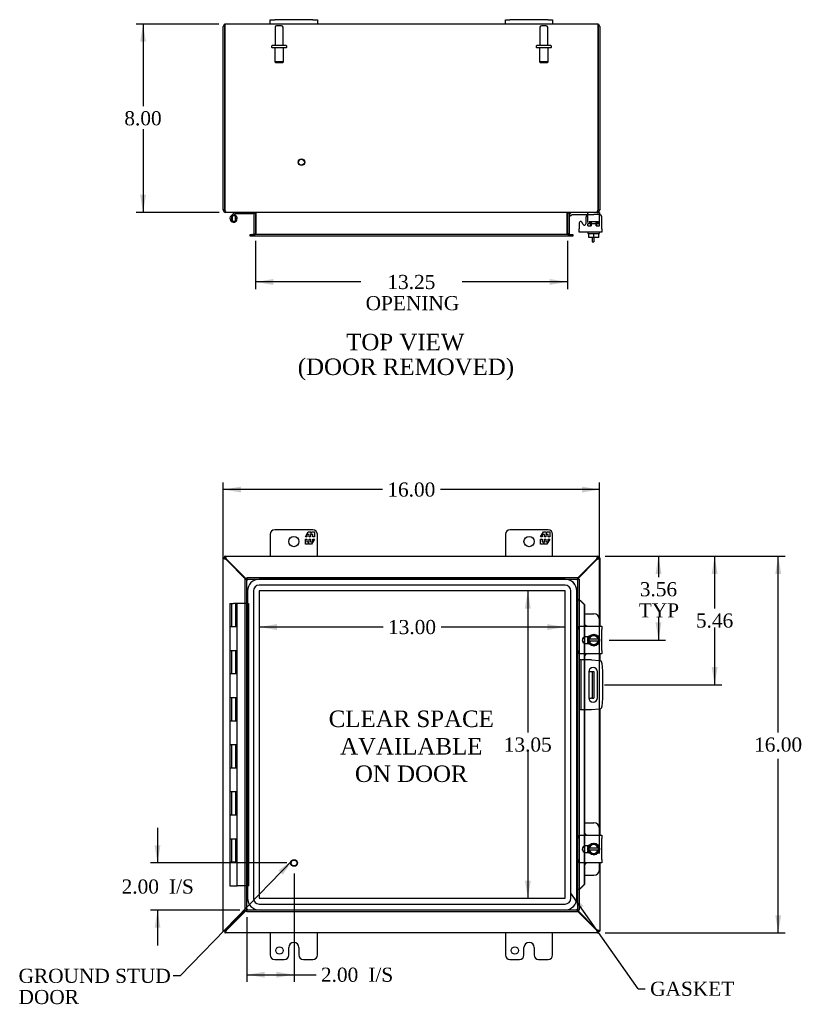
# Model space of a CAD drawing. Header units: inches. Extents: x 2 to 118, y 3 to 79.
# Tile 3 of 6: x 22 to 55, y 27 to 69. Entities that reach past the tile are written whole.
import ezdxf
from ezdxf.enums import TextEntityAlignment as Align

# ---------------------------------------------------------------- set-up
doc = ezdxf.new("R2010")
doc.units = ezdxf.units.IN
doc.header["$MEASUREMENT"] = 0
for name, color, linetype in [('COM40153-1', 7, 'CONTINUOUS'), ('COM40153-2', 7, 'CONTINUOUS'), ('COM42667', 7, 'CONTINUOUS'), ('COM42780', 7, 'CONTINUOUS'), ('COM48443', 7, 'CONTINUOUS'), ('COM70219', 7, 'CONTINUOUS'), ('COM71780-3', 7, 'CONTINUOUS'), ('DEFAULT', 7, 'CONTINUOUS'), ('FET07710', 7, 'CONTINUOUS'), ('HNG10620-12B', 7, 'CONTINUOUS'), ('HNG10620-12C', 7, 'CONTINUOUS'), ('HNG10620-12P', 7, 'CONTINUOUS'), ('SCC19011', 7, 'CONTINUOUS'), ('SPR20265', 7, 'CONTINUOUS'), ('STD21878', 7, 'CONTINUOUS'), ('STD26094', 7, 'CONTINUOUS'), ('WAF25035', 7, 'CONTINUOUS')]:
    doc.layers.add(name, color=color, linetype=linetype)
doc.styles.add('SEACAD_TIMES_NEW_ROMAN', font='times.ttf')

# ---------------------------------------------------------------- blocks, each defined once
blk = doc.blocks.new('SEANNOT_GROUP2')
at = {"layer": 'DEFAULT', "linetype": 'Continuous'}
blk.add_hatch(color=136, dxfattribs=at).paths.add_polyline_path([(32.966, 32.77), (33.399, 33.395), (32.787, 32.945)])
at = {"layer": 'DEFAULT', "color": 136, "linetype": 'Continuous'}
blk.add_line((28.603, 28.469), (28.303, 28.469), dxfattribs=at)
blk.add_lwpolyline([(28.603, 28.469), (33.399, 33.395)], dxfattribs=at)
at = {"layer": 'DEFAULT', "color": 136, "linetype": 'Continuous', "style": 'SEACAD_TIMES_NEW_ROMAN'}
for s, p in [('GROUND STUD', (21.737, 28.769)), ('DOOR', (21.737, 27.869))]:
    blk.add_text(s, height=0.6, dxfattribs=at).set_placement(p, align=Align.TOP_LEFT)
blk = doc.blocks.new('SEANNOT_GROUP3')
at = {"layer": 'DEFAULT', "linetype": 'Continuous'}
blk.add_hatch(color=136, dxfattribs=at).paths.add_polyline_path([(45.747, 31.434), (45.213, 31.974), (45.543, 31.289)])
at = {"layer": 'DEFAULT', "color": 136, "linetype": 'Continuous'}
blk.add_line((48.072, 27.919), (48.372, 27.919), dxfattribs=at)
blk.add_lwpolyline([(48.072, 27.919), (45.213, 31.974)], dxfattribs=at)
at = {"layer": 'DEFAULT', "color": 136, "linetype": 'Continuous', "style": 'SEACAD_TIMES_NEW_ROMAN'}
blk.add_text('GASKET', height=0.6, dxfattribs=at).set_placement((48.582, 28.219), align=Align.TOP_LEFT)
blk = doc.blocks.new('GDIMGGROUP')
at = {"layer": 'DEFAULT', "linetype": 'Continuous'}
for points in [[(31.187, 49.252), (30.437, 49.127), (31.187, 49.002)], [(45.683, 49.252), (45.683, 49.002), (46.433, 49.127)]]:
    blk.add_hatch(color=136, dxfattribs=at).paths.add_polyline_path(points)
at = {"layer": 'DEFAULT', "color": 136, "linetype": 'Continuous'}
for p, q in [((30.437, 30.665), (30.437, 49.427)), ((46.433, 33.662), (46.433, 49.427)), ((37.201, 49.127), (30.437, 49.127)), ((46.433, 49.127), (39.669, 49.127))]:
    blk.add_line(p, q, dxfattribs=at)
at = {"layer": 'DEFAULT', "color": 136, "linetype": 'Continuous', "style": 'SEACAD_TIMES_NEW_ROMAN'}
blk.add_text('16.00', height=0.6, dxfattribs=at).set_placement((37.411, 49.427), align=Align.TOP_LEFT)
blk = doc.blocks.new('GDIMGGROUP1')
at = {"layer": 'DEFAULT', "linetype": 'Continuous'}
for points in [[(54.15, 45.543), (54.025, 46.293), (53.9, 45.543)], [(54.15, 31.043), (53.9, 31.043), (54.025, 30.293)]]:
    blk.add_hatch(color=136, dxfattribs=at).paths.add_polyline_path(points)
at = {"layer": 'DEFAULT', "color": 136, "linetype": 'Continuous'}
for p, q in [((46.665, 46.293), (54.325, 46.293)), ((54.025, 38.803), (54.025, 46.293)), ((54.025, 30.293), (54.025, 37.686)), ((46.665, 30.293), (54.325, 30.293))]:
    blk.add_line(p, q, dxfattribs=at)
at = {"layer": 'DEFAULT', "color": 136, "linetype": 'Continuous', "style": 'SEACAD_TIMES_NEW_ROMAN'}
blk.add_text('16.00', height=0.6, dxfattribs=at).set_placement((53.001, 38.593), align=Align.TOP_LEFT)
blk = doc.blocks.new('GDIMGGROUP2')
at = {"layer": 'DEFAULT', "linetype": 'Continuous'}
for points in [[(27.518, 34.012), (27.643, 33.262), (27.768, 34.012)], [(27.518, 30.512), (27.768, 30.512), (27.643, 31.262)]]:
    blk.add_hatch(color=136, dxfattribs=at).paths.add_polyline_path(points)
at = {"layer": 'DEFAULT', "color": 136, "linetype": 'Continuous'}
for p, q in [((27.643, 34.762), (27.643, 33.262)), ((33.146, 33.262), (27.343, 33.262)), ((31.146, 31.262), (27.343, 31.262)), ((27.643, 31.262), (27.643, 29.762))]:
    blk.add_line(p, q, dxfattribs=at)
at = {"layer": 'DEFAULT', "color": 136, "linetype": 'Continuous', "style": 'SEACAD_TIMES_NEW_ROMAN'}
for s, p in [('2.00', (26.118, 32.562)), ('I/S', (28.13, 32.562))]:
    blk.add_text(s, height=0.6, dxfattribs=at).set_placement(p, align=Align.TOP_LEFT)
blk = doc.blocks.new('GDIMGGROUP3')
at = {"layer": 'DEFAULT', "linetype": 'Continuous'}
for points in [[(32.196, 28.391), (32.196, 28.641), (31.446, 28.516)], [(32.696, 28.391), (33.446, 28.516), (32.696, 28.641)]]:
    blk.add_hatch(color=136, dxfattribs=at).paths.add_polyline_path(points)
at = {"layer": 'DEFAULT', "color": 136, "linetype": 'Continuous'}
for p, q in [((33.446, 32.822), (33.446, 28.216)), ((31.446, 30.962), (31.446, 28.216)), ((31.446, 28.516), (34.08, 28.516)), ((34.08, 28.516), (34.38, 28.516))]:
    blk.add_line(p, q, dxfattribs=at)
at = {"layer": 'DEFAULT', "color": 136, "linetype": 'Continuous', "style": 'SEACAD_TIMES_NEW_ROMAN'}
for s, p in [('I/S', (36.603, 28.816)), ('2.00', (34.59, 28.816))]:
    blk.add_text(s, height=0.6, dxfattribs=at).set_placement(p, align=Align.TOP_LEFT)
blk = doc.blocks.new('GDIMGGROUP4')
at = {"layer": 'DEFAULT', "linetype": 'Continuous'}
for points in [[(26.905, 68.151), (27.155, 68.151), (27.03, 68.901)], [(26.905, 61.651), (27.03, 60.901), (27.155, 61.651)]]:
    blk.add_hatch(color=136, dxfattribs=at).paths.add_polyline_path(points)
at = {"layer": 'DEFAULT', "color": 136, "linetype": 'Continuous'}
for p, q in [((30.245, 68.901), (26.73, 68.901)), ((27.03, 68.901), (27.03, 65.411)), ((27.03, 64.444), (27.03, 60.901)), ((30.27, 60.901), (26.73, 60.901))]:
    blk.add_line(p, q, dxfattribs=at)
at = {"layer": 'DEFAULT', "color": 136, "linetype": 'Continuous', "style": 'SEACAD_TIMES_NEW_ROMAN'}
blk.add_text('8.00', height=0.6, dxfattribs=at).set_placement((26.233, 65.201), align=Align.TOP_LEFT)
blk = doc.blocks.new('GDIMGGROUP16')
at = {"layer": 'DEFAULT', "linetype": 'Continuous'}
for points in [[(49.062, 45.543), (48.937, 46.293), (48.812, 45.543)], [(49.062, 43.481), (48.812, 43.481), (48.937, 42.731)]]:
    blk.add_hatch(color=136, dxfattribs=at).paths.add_polyline_path(points)
at = {"layer": 'DEFAULT', "color": 136, "linetype": 'Continuous'}
for p, q in [((46.665, 46.293), (49.237, 46.293)), ((48.937, 46.293), (48.937, 45.404)), ((48.937, 43.694), (48.937, 42.731)), ((46.832, 42.731), (49.237, 42.731))]:
    blk.add_line(p, q, dxfattribs=at)
at = {"layer": 'DEFAULT', "color": 136, "linetype": 'Continuous', "style": 'SEACAD_TIMES_NEW_ROMAN'}
for s, p in [('3.56', (48.141, 45.194)), ('TYP', (48.098, 44.294))]:
    blk.add_text(s, height=0.6, dxfattribs=at).set_placement(p, align=Align.TOP_LEFT)
blk = doc.blocks.new('GDIMGGROUP17')
at = {"layer": 'DEFAULT', "linetype": 'Continuous'}
for points in [[(51.447, 45.543), (51.322, 46.293), (51.197, 45.543)], [(51.447, 41.583), (51.197, 41.583), (51.322, 40.833)]]:
    blk.add_hatch(color=136, dxfattribs=at).paths.add_polyline_path(points)
at = {"layer": 'DEFAULT', "color": 136, "linetype": 'Continuous'}
for p, q in [((46.665, 46.293), (51.622, 46.293)), ((51.322, 46.293), (51.322, 44.073)), ((51.322, 43.263), (51.322, 40.833)), ((46.643, 40.833), (51.622, 40.833))]:
    blk.add_line(p, q, dxfattribs=at)
at = {"layer": 'DEFAULT', "color": 136, "linetype": 'Continuous', "style": 'SEACAD_TIMES_NEW_ROMAN'}
blk.add_text('5.46', height=0.6, dxfattribs=at).set_placement((50.526, 43.863), align=Align.TOP_LEFT)
blk = doc.blocks.new('GDIMGGROUP18')
at = {"layer": 'DEFAULT', "linetype": 'Continuous'}
for points in [[(32.562, 57.821), (32.562, 58.071), (31.812, 57.946)], [(44.312, 57.821), (45.062, 57.946), (44.312, 58.071)]]:
    blk.add_hatch(color=136, dxfattribs=at).paths.add_polyline_path(points)
at = {"layer": 'DEFAULT', "color": 136, "linetype": 'Continuous'}
for p, q in [((31.812, 59.696), (31.812, 57.646)), ((45.062, 59.696), (45.062, 57.646)), ((36.279, 57.946), (31.812, 57.946)), ((45.062, 57.946), (40.595, 57.946))]:
    blk.add_line(p, q, dxfattribs=at)
at = {"layer": 'DEFAULT', "color": 136, "linetype": 'Continuous', "style": 'SEACAD_TIMES_NEW_ROMAN'}
for s, p in [('13.25', (37.413, 58.246)), ('OPENING', (36.489, 57.346))]:
    blk.add_text(s, height=0.6, dxfattribs=at).set_placement(p, align=Align.TOP_LEFT)
blk = doc.blocks.new('GDIMGGROUP24')
at = {"layer": 'DEFAULT', "linetype": 'Continuous'}
for points in [[(43.258, 44.07), (43.508, 44.07), (43.383, 44.82)], [(43.258, 32.516), (43.383, 31.766), (43.508, 32.516)]]:
    blk.add_hatch(color=136, dxfattribs=at).paths.add_polyline_path(points)
at = {"layer": 'DEFAULT', "color": 136, "linetype": 'Continuous'}
for p, q in [((43.383, 44.82), (43.383, 38.803)), ((43.383, 37.993), (43.383, 31.766))]:
    blk.add_line(p, q, dxfattribs=at)
at = {"layer": 'DEFAULT', "color": 136, "linetype": 'Continuous', "style": 'SEACAD_TIMES_NEW_ROMAN'}
blk.add_text('13.05', height=0.6, dxfattribs=at).set_placement((42.359, 38.593), align=Align.TOP_LEFT)
blk = doc.blocks.new('GDIMGGROUP25')
at = {"layer": 'DEFAULT', "linetype": 'Continuous'}
for points in [[(32.716, 43.161), (32.716, 43.411), (31.966, 43.286)], [(44.214, 43.161), (44.964, 43.286), (44.214, 43.411)]]:
    blk.add_hatch(color=136, dxfattribs=at).paths.add_polyline_path(points)
at = {"layer": 'DEFAULT', "color": 136, "linetype": 'Continuous'}
for p, q in [((37.231, 43.286), (31.966, 43.286)), ((44.964, 43.286), (39.698, 43.286))]:
    blk.add_line(p, q, dxfattribs=at)
at = {"layer": 'DEFAULT', "color": 136, "linetype": 'Continuous', "style": 'SEACAD_TIMES_NEW_ROMAN'}
blk.add_text('13.00', height=0.6, dxfattribs=at).set_placement((37.441, 43.586), align=Align.TOP_LEFT)

msp = doc.modelspace()

# ---------------------------------------------------------------- linework, layer by layer
at = {"layer": 'COM40153-1', "color": 7}
for p, q in [((46.115, 59.83), (46.115, 59.651)), ((46.187, 59.83), (46.187, 59.651)), ((46.115, 59.651), (46.187, 59.651)), ((45.969, 41.395), (46.079, 41.395)), ((46.079, 41.395), (46.115, 41.395)), ((46.115, 41.395), (46.187, 41.395)), ((46.115, 41.395), (46.115, 40.27)), ((46.187, 41.395), (46.187, 40.27)), ((45.969, 40.27), (46.079, 40.27)), ((46.115, 40.27), (46.079, 40.27)), ((46.115, 40.27), (46.187, 40.27))]:
    msp.add_line(p, q, dxfattribs=at)
at = {"layer": 'COM40153-2', "color": 7}
for p, q in [((45.634, 41.895), (45.562, 41.895)), ((45.634, 41.895), (45.634, 39.77)), ((45.634, 41.895), (45.67, 41.895)), ((46.085, 41.895), (45.67, 41.895)), ((46.085, 41.895), (46.419, 41.866)), ((46.532, 41.752), (46.562, 41.418)), ((46.562, 41.418), (46.562, 40.247)), ((45.968, 41.383), (45.968, 40.283)), ((46.343, 40.283), (46.343, 41.383)), ((46.562, 40.247), (46.532, 39.913)), ((45.634, 39.77), (45.562, 39.77)), ((45.67, 39.77), (45.634, 39.77)), ((46.085, 39.77), (45.67, 39.77)), ((46.419, 39.799), (46.085, 39.77))]:
    msp.add_line(p, q, dxfattribs=at)
for centre, radius, start, end in [((46.408, 41.741), 0.125, 5, 85), ((46.156, 41.383), 0.188, 0, 180), ((46.156, 40.283), 0.188, 180, 0), ((46.408, 39.924), 0.125, 275, 355)]:
    msp.add_arc(centre, radius, start, end, dxfattribs=at)
at = {"layer": 'COM42667', "color": 7}
for p, q in [((45.846, 60.681), (45.846, 60.422)), ((46.532, 60.199), (46.532, 60.681)), ((45.562, 60.454), (45.562, 60.199)), ((45.736, 60.389), (45.673, 60.487)), ((45.562, 60.056), (45.562, 60.199)), ((46.532, 60.056), (45.562, 60.056)), ((46.532, 60.199), (46.532, 60.056)), ((45.562, 43.176), (45.562, 43.319)), ((45.562, 43.319), (46.532, 43.319)), ((45.562, 43.176), (45.562, 42.285)), ((46.532, 43.319), (46.532, 43.176)), ((46.532, 42.285), (46.532, 43.176)), ((45.977, 42.871), (45.837, 42.871)), ((45.562, 42.142), (45.562, 42.285)), ((45.837, 42.59), (45.977, 42.59)), ((46.532, 42.285), (46.532, 42.142)), ((46.532, 42.142), (45.562, 42.142)), ((45.562, 34.3), (45.562, 34.443)), ((45.562, 34.443), (46.532, 34.443)), ((45.562, 34.3), (45.562, 33.409)), ((46.532, 34.443), (46.532, 34.3)), ((46.532, 33.409), (46.532, 34.3)), ((45.977, 33.995), (45.837, 33.995)), ((45.837, 33.714), (45.977, 33.714)), ((45.562, 33.266), (45.562, 33.409)), ((46.532, 33.266), (45.562, 33.266)), ((46.532, 33.409), (46.532, 33.266))]:
    msp.add_line(p, q, dxfattribs=at)
for centre, radius, start, end in [((45.971, 60.681), 0.125, 90, 180), ((46.407, 60.681), 0.125, 0, 90), ((45.622, 60.454), 0.06, 32.8455, 180), ((45.786, 60.422), 0.06, 212.8455, 0), ((45.837, 42.731), 0.141, 90, 270), ((45.837, 33.855), 0.141, 90, 270)]:
    msp.add_arc(centre, radius, start, end, dxfattribs=at)
at = {"layer": 'COM42780', "color": 7}
for p, q in [((45.134, 60.809), (45.184, 60.859)), ((45.134, 60.809), (45.201, 60.742)), ((45.201, 60.742), (45.251, 60.792)), ((45.285, 60.806), (46.183, 60.806)), ((45.319, 60.807), (45.319, 60.806)), ((45.319, 60.807), (45.379, 60.807)), ((45.379, 60.807), (45.379, 60.806)), ((45.379, 60.807), (45.407, 60.807)), ((45.407, 60.807), (45.407, 60.806)), ((45.407, 60.807), (45.569, 60.807)), ((45.519, 60.807), (45.519, 60.806)), ((45.569, 60.807), (45.569, 60.806)), ((45.933, 60.761), (45.933, 60.886)), ((46.433, 60.806), (46.183, 60.806)), ((46.33, 60.901), (46.433, 60.901)), ((46.433, 60.901), (46.433, 60.806)), ((46.433, 60.804), (46.433, 60.806)), ((46.433, 60.759), (46.433, 60.806)), ((46.433, 60.47), (46.433, 60.759)), ((45.933, 60.424), (46.433, 60.424)), ((45.933, 60.329), (45.933, 60.416)), ((45.933, 60.329), (46.077, 60.329)), ((45.988, 60.519), (46.378, 60.519)), ((45.988, 60.519), (45.988, 60.424)), ((46.058, 60.329), (46.058, 60.519)), ((46.077, 60.519), (46.077, 60.329)), ((46.29, 60.329), (46.29, 60.519)), ((46.29, 60.329), (46.391, 60.329)), ((46.308, 60.329), (46.308, 60.519)), ((46.378, 60.424), (46.378, 60.519)), ((46.405, 60.329), (46.433, 60.329)), ((46.433, 60.329), (46.433, 60.47)), ((45.786, 43.846), (46.183, 43.846)), ((46.433, 43.319), (46.433, 43.596)), ((45.933, 42.797), (45.933, 42.871)), ((45.933, 42.59), (45.933, 42.662)), ((46.433, 41.865), (46.433, 42.142)), ((45.786, 34.97), (46.183, 34.97)), ((46.433, 34.443), (46.433, 34.72)), ((45.933, 33.921), (45.933, 33.995)), ((45.933, 33.714), (45.933, 33.786)), ((46.433, 32.989), (46.433, 33.266)), ((45.786, 32.739), (46.183, 32.739))]:
    msp.add_line(p, q, dxfattribs=at)
for centre, radius, start, end in [((45.285, 60.758), 0.143, 90, 135), ((45.285, 60.758), 0.048, 90, 135), ((46.183, 43.596), 0.25, 0, 90), ((45.683, 43.159), 0.25, 39.9324, 65.6695), ((45.683, 42.302), 0.25, 294.3305, 320.0676), ((46.183, 34.72), 0.25, 0, 90), ((45.683, 34.283), 0.25, 39.9324, 65.6695), ((45.683, 33.426), 0.25, 294.3305, 320.0676), ((46.183, 32.989), 0.25, 270, 0)]:
    msp.add_arc(centre, radius, start, end, dxfattribs=at)
msp.add_ellipse((45.683, 59.801), major_axis=(0, 14.322), ratio=0.017455, start_param=-1.524085, end_param=-1.503851, dxfattribs=at)
msp.add_open_spline([(45.931, 60.798), (45.93, 60.8), (45.93, 60.802), (45.928, 60.805), (45.927, 60.806), (45.925, 60.806)], degree=3, knots=[0.6179659, 0.6179659, 0.6179659, 0.6179659, 0.75, 0.75, 1, 1, 1, 1], dxfattribs=at)
at = {"layer": 'COM48443', "color": 7}
for p, q in [((30.437, 61.009), (30.437, 68.793)), ((30.509, 68.793), (30.509, 68.895)), ((30.509, 68.895), (30.509, 68.793)), ((30.509, 68.793), (30.509, 61.009)), ((30.509, 61.009), (30.509, 68.793)), ((32.437, 68.901), (30.545, 68.901)), ((42.437, 68.901), (34.437, 68.901)), ((46.329, 68.901), (44.437, 68.901)), ((46.365, 68.793), (46.365, 68.895)), ((46.365, 68.895), (46.365, 68.793)), ((46.365, 61.009), (46.365, 68.793)), ((46.365, 68.793), (46.365, 61.009)), ((46.437, 68.793), (46.437, 61.009)), ((30.509, 61.009), (30.437, 61.009)), ((30.545, 60.925), (30.545, 60.901)), ((30.569, 60.901), (30.545, 60.901)), ((46.303, 60.901), (30.57, 60.901)), ((31.74, 60.865), (31.74, 59.996)), ((31.74, 60.865), (31.812, 60.865)), ((31.812, 60.865), (31.812, 59.996)), ((31.825, 60.865), (31.825, 59.996)), ((45.048, 59.996), (45.048, 60.865)), ((45.134, 60.865), (45.062, 60.865)), ((45.062, 60.865), (45.062, 59.996)), ((45.134, 60.865), (45.134, 59.996)), ((46.329, 60.901), (46.304, 60.901)), ((46.329, 60.925), (46.329, 60.901)), ((46.365, 61.009), (46.437, 61.009)), ((31.582, 59.888), (31.582, 59.96)), ((31.582, 59.96), (31.658, 59.96)), ((31.658, 59.888), (31.582, 59.888)), ((31.665, 59.96), (31.658, 59.96)), ((31.665, 59.888), (31.658, 59.888)), ((31.665, 59.96), (31.71, 59.96)), ((31.665, 59.96), (31.665, 59.888)), ((31.71, 59.888), (31.665, 59.888)), ((45.163, 59.96), (31.71, 59.96)), ((45.163, 59.888), (31.71, 59.888)), ((31.74, 59.996), (31.812, 59.996)), ((45.134, 59.996), (45.062, 59.996)), ((45.163, 59.96), (45.208, 59.96)), ((45.208, 59.888), (45.163, 59.888)), ((45.208, 59.96), (45.216, 59.96)), ((45.208, 59.888), (45.208, 59.96)), ((45.208, 59.888), (45.216, 59.888)), ((45.216, 59.96), (45.292, 59.96)), ((45.292, 59.888), (45.216, 59.888)), ((45.292, 59.96), (45.292, 59.888)), ((30.509, 46.22), (30.437, 46.22)), ((30.437, 30.365), (30.437, 46.22)), ((30.509, 46.293), (46.365, 46.293)), ((30.509, 46.221), (30.509, 46.293)), ((30.509, 46.221), (30.545, 46.185)), ((30.509, 46.22), (30.545, 46.185)), ((30.569, 46.142), (30.545, 46.159)), ((31.388, 45.323), (30.569, 46.142)), ((30.587, 46.16), (30.57, 46.185)), ((31.424, 45.323), (30.587, 46.16)), ((46.286, 46.16), (45.49, 45.363)), ((46.304, 46.142), (45.49, 45.327)), ((46.303, 46.185), (46.286, 46.16)), ((46.329, 46.159), (46.304, 46.142)), ((46.365, 46.221), (46.329, 46.185)), ((46.365, 46.22), (46.329, 46.185)), ((46.365, 46.221), (46.365, 46.293)), ((46.365, 46.22), (46.437, 46.22)), ((46.437, 46.22), (46.437, 43.319)), ((46.437, 42.142), (46.437, 41.863)), ((46.437, 39.802), (46.437, 34.443)), ((46.437, 33.266), (46.437, 30.365)), ((30.569, 30.443), (31.388, 31.262)), ((30.587, 30.425), (31.424, 31.262)), ((45.49, 31.258), (46.304, 30.443)), ((45.49, 31.222), (46.286, 30.425)), ((30.509, 30.365), (30.437, 30.365)), ((30.509, 30.365), (30.545, 30.401)), ((30.509, 30.365), (30.545, 30.401)), ((30.509, 30.365), (30.509, 30.293)), ((46.365, 30.293), (30.509, 30.293)), ((30.545, 30.426), (30.569, 30.443)), ((30.57, 30.401), (30.587, 30.425)), ((46.286, 30.425), (46.303, 30.401)), ((46.304, 30.443), (46.329, 30.426)), ((46.365, 30.365), (46.329, 30.401)), ((46.365, 30.365), (46.329, 30.401)), ((46.365, 30.365), (46.437, 30.365)), ((46.365, 30.365), (46.365, 30.293))]:
    msp.add_line(p, q, dxfattribs=at)
for centre, radius, start, end in [((30.545, 68.793), 0.108, 109.4712, 180), ((30.545, 68.793), 0.108, 90, 109.4712), ((46.329, 68.793), 0.108, 70.5288, 90), ((46.329, 68.793), 0.108, 0, 70.5288), ((30.545, 61.009), 0.108, 180, 270), ((30.545, 61.009), 0.036, 180, 218.7233), ((31.704, 60.865), 0.036, 0, 90), ((31.704, 60.865), 0.108, 0, 10.3965), ((45.17, 60.865), 0.108, 169.6031, 180), ((45.17, 60.865), 0.036, 90, 180), ((46.329, 61.009), 0.108, 270, 0), ((46.329, 61.009), 0.036, 321.2767, 0), ((31.704, 59.996), 0.036, 270, 0), ((31.704, 59.996), 0.108, 349.6015, 0), ((45.17, 59.996), 0.108, 180, 190.3994), ((45.17, 59.996), 0.036, 180, 270)]:
    msp.add_arc(centre, radius, start, end, dxfattribs=at)
for centre, start_param, end_param in [((30.545, 68.793), 3.141593, 3.48143), ((46.329, 68.793), 2.801756, 3.141593)]:
    msp.add_ellipse(centre, major_axis=(0, -0.108), ratio=0.997813, start_param=start_param, end_param=end_param, dxfattribs=at)
for points, knots in [([(30.57, 60.901), (30.565, 60.901), (30.56, 60.904), (30.55, 60.915), (30.545, 60.923), (30.534, 60.943), (30.529, 60.955), (30.519, 60.981), (30.514, 60.995), (30.509, 61.009)], [0, 0, 0, 0, 0.25, 0.25, 0.5, 0.5, 0.75, 0.75, 1, 1, 1, 1]), ([(31.825, 60.865), (31.825, 60.867), (31.825, 60.869), (31.823, 60.872), (31.822, 60.874), (31.818, 60.879), (31.814, 60.882), (31.806, 60.886), (31.802, 60.888), (31.792, 60.892), (31.788, 60.893), (31.773, 60.897), (31.763, 60.898), (31.742, 60.901), (31.732, 60.901), (31.722, 60.901)], [0, 0, 0, 0, 0.0625, 0.0625, 0.125, 0.125, 0.25, 0.25, 0.375, 0.375, 0.5, 0.5, 0.75, 0.75, 1, 1, 1, 1]), ([(45.152, 60.901), (45.141, 60.901), (45.131, 60.901), (45.11, 60.898), (45.1, 60.897), (45.086, 60.893), (45.081, 60.892), (45.072, 60.888), (45.067, 60.886), (45.059, 60.882), (45.056, 60.879), (45.051, 60.874), (45.05, 60.872), (45.049, 60.869), (45.048, 60.867), (45.048, 60.865)], [0, 0, 0, 0, 0.25, 0.25, 0.5, 0.5, 0.625, 0.625, 0.75, 0.75, 0.875, 0.875, 0.9375, 0.9375, 1, 1, 1, 1]), ([(46.365, 61.009), (46.359, 60.995), (46.354, 60.981), (46.344, 60.955), (46.339, 60.943), (46.329, 60.923), (46.323, 60.915), (46.313, 60.904), (46.308, 60.901), (46.303, 60.901)], [0, 0, 0, 0, 0.25, 0.25, 0.5, 0.5, 0.75, 0.75, 1, 1, 1, 1]), ([(31.722, 59.96), (31.732, 59.96), (31.742, 59.961), (31.763, 59.963), (31.773, 59.965), (31.788, 59.968), (31.792, 59.97), (31.802, 59.973), (31.806, 59.975), (31.814, 59.98), (31.818, 59.983), (31.822, 59.987), (31.823, 59.989), (31.825, 59.993), (31.825, 59.994), (31.825, 59.996)], [0, 0, 0, 0, 0.25, 0.25, 0.5, 0.5, 0.625, 0.625, 0.75, 0.75, 0.875, 0.875, 0.9375, 0.9375, 1, 1, 1, 1]), ([(45.048, 59.996), (45.048, 59.994), (45.049, 59.993), (45.05, 59.989), (45.051, 59.987), (45.056, 59.983), (45.059, 59.98), (45.067, 59.975), (45.072, 59.973), (45.081, 59.97), (45.086, 59.968), (45.1, 59.965), (45.11, 59.963), (45.131, 59.961), (45.141, 59.96), (45.152, 59.96)], [0, 0, 0, 0, 0.0625, 0.0625, 0.125, 0.125, 0.25, 0.25, 0.375, 0.375, 0.5, 0.5, 0.75, 0.75, 1, 1, 1, 1]), ([(30.545, 46.159), (30.531, 46.164), (30.516, 46.169), (30.49, 46.179), (30.478, 46.184), (30.458, 46.195), (30.45, 46.2), (30.439, 46.21), (30.437, 46.215), (30.437, 46.22)], [0, 0, 0, 0, 0.25, 0.25, 0.5, 0.5, 0.75, 0.75, 1, 1, 1, 1]), ([(30.57, 46.185), (30.565, 46.199), (30.56, 46.213), (30.55, 46.239), (30.545, 46.251), (30.534, 46.271), (30.529, 46.279), (30.519, 46.29), (30.514, 46.293), (30.509, 46.293)], [0, 0, 0, 0, 0.25, 0.25, 0.5, 0.5, 0.75, 0.75, 1, 1, 1, 1]), ([(30.57, 46.185), (30.56, 46.194), (30.55, 46.203), (30.529, 46.217), (30.519, 46.221), (30.509, 46.221)], [0, 0, 0, 0, 0.5, 0.5, 1, 1, 1, 1]), ([(30.545, 46.159), (30.54, 46.164), (30.535, 46.169), (30.527, 46.179), (30.523, 46.184), (30.516, 46.195), (30.513, 46.2), (30.51, 46.21), (30.509, 46.215), (30.509, 46.22)], [0, 0, 0, 0, 0.25, 0.25, 0.5, 0.5, 0.75, 0.75, 1, 1, 1, 1]), ([(46.365, 46.293), (46.359, 46.293), (46.354, 46.29), (46.344, 46.279), (46.339, 46.271), (46.329, 46.251), (46.323, 46.239), (46.313, 46.213), (46.308, 46.199), (46.303, 46.185)], [0, 0, 0, 0, 0.25, 0.25, 0.5, 0.5, 0.75, 0.75, 1, 1, 1, 1]), ([(46.365, 46.221), (46.354, 46.221), (46.344, 46.217), (46.323, 46.203), (46.313, 46.194), (46.303, 46.185)], [0, 0, 0, 0, 0.5, 0.5, 1, 1, 1, 1]), ([(46.365, 46.22), (46.365, 46.215), (46.364, 46.21), (46.36, 46.2), (46.357, 46.195), (46.351, 46.184), (46.347, 46.179), (46.338, 46.169), (46.333, 46.164), (46.329, 46.159)], [0, 0, 0, 0, 0.25, 0.25, 0.5, 0.5, 0.75, 0.75, 1, 1, 1, 1]), ([(46.437, 46.22), (46.437, 46.215), (46.434, 46.21), (46.423, 46.2), (46.415, 46.195), (46.395, 46.184), (46.383, 46.179), (46.357, 46.169), (46.343, 46.164), (46.329, 46.159)], [0, 0, 0, 0, 0.25, 0.25, 0.5, 0.5, 0.75, 0.75, 1, 1, 1, 1]), ([(30.437, 30.365), (30.437, 30.37), (30.439, 30.375), (30.45, 30.385), (30.458, 30.39), (30.478, 30.401), (30.49, 30.406), (30.516, 30.416), (30.531, 30.421), (30.545, 30.426)], [0, 0, 0, 0, 0.25, 0.25, 0.5, 0.5, 0.75, 0.75, 1, 1, 1, 1]), ([(30.509, 30.365), (30.509, 30.37), (30.51, 30.375), (30.513, 30.385), (30.516, 30.39), (30.523, 30.401), (30.527, 30.406), (30.535, 30.416), (30.54, 30.421), (30.545, 30.426)], [0, 0, 0, 0, 0.25, 0.25, 0.5, 0.5, 0.75, 0.75, 1, 1, 1, 1]), ([(30.509, 30.293), (30.514, 30.293), (30.519, 30.295), (30.529, 30.306), (30.534, 30.314), (30.545, 30.334), (30.55, 30.346), (30.56, 30.372), (30.565, 30.386), (30.57, 30.401)], [0, 0, 0, 0, 0.25, 0.25, 0.5, 0.5, 0.75, 0.75, 1, 1, 1, 1]), ([(30.509, 30.365), (30.519, 30.365), (30.529, 30.368), (30.55, 30.382), (30.56, 30.391), (30.57, 30.401)], [0, 0, 0, 0, 0.5, 0.5, 1, 1, 1, 1]), ([(46.303, 30.401), (46.308, 30.386), (46.313, 30.372), (46.323, 30.346), (46.329, 30.334), (46.339, 30.314), (46.344, 30.306), (46.354, 30.295), (46.359, 30.293), (46.365, 30.293)], [0, 0, 0, 0, 0.25, 0.25, 0.5, 0.5, 0.75, 0.75, 1, 1, 1, 1]), ([(46.303, 30.401), (46.313, 30.391), (46.323, 30.382), (46.344, 30.368), (46.354, 30.365), (46.365, 30.365)], [0, 0, 0, 0, 0.5, 0.5, 1, 1, 1, 1]), ([(46.329, 30.426), (46.333, 30.421), (46.338, 30.416), (46.347, 30.406), (46.351, 30.401), (46.357, 30.39), (46.36, 30.385), (46.364, 30.375), (46.365, 30.37), (46.365, 30.365)], [0, 0, 0, 0, 0.25, 0.25, 0.5, 0.5, 0.75, 0.75, 1, 1, 1, 1]), ([(46.329, 30.426), (46.343, 30.421), (46.357, 30.416), (46.383, 30.406), (46.395, 30.401), (46.415, 30.39), (46.423, 30.385), (46.434, 30.375), (46.437, 30.37), (46.437, 30.365)], [0, 0, 0, 0, 0.25, 0.25, 0.5, 0.5, 0.75, 0.75, 1, 1, 1, 1])]:
    msp.add_open_spline(points, degree=3, knots=knots, dxfattribs=at)
at = {"layer": 'COM70219', "color": 7}
for p, q in [((44.963, 45.319), (31.967, 45.319)), ((44.963, 45.318), (31.967, 45.318)), ((31.467, 44.819), (31.467, 31.767)), ((31.468, 44.819), (31.468, 31.767)), ((31.717, 44.819), (31.717, 31.767)), ((31.966, 44.819), (31.966, 31.767)), ((44.963, 45.069), (31.967, 45.069)), ((44.963, 44.82), (31.967, 44.82)), ((31.967, 44.819), (31.967, 31.767)), ((44.963, 44.819), (31.967, 44.819)), ((44.963, 31.767), (44.963, 44.819)), ((44.964, 31.767), (44.964, 44.819)), ((45.213, 31.767), (45.213, 44.819)), ((45.462, 31.767), (45.462, 44.819)), ((45.463, 31.767), (45.463, 44.819)), ((31.967, 31.767), (44.963, 31.767)), ((31.967, 31.766), (44.963, 31.766)), ((31.967, 31.517), (44.963, 31.517)), ((31.967, 31.268), (44.963, 31.268)), ((31.967, 31.267), (44.963, 31.267))]:
    msp.add_line(p, q, dxfattribs=at)
for centre, radius, start, end in [((31.967, 44.819), 0.5, 90, 180), ((31.967, 44.819), 0.499, 90, 180), ((44.963, 44.819), 0.5, 0, 90), ((44.963, 44.819), 0.499, 0, 90), ((31.967, 44.819), 0.25, 90, 180), ((31.967, 44.819), 0.001, 90, 180), ((44.963, 44.819), 0.25, 0, 90), ((44.963, 44.819), 0.001, 0, 90), ((31.967, 31.767), 0.5, 180, 270), ((31.967, 31.767), 0.499, 180, 270), ((31.967, 31.767), 0.25, 180, 270), ((31.967, 31.767), 0.001, 180, 270), ((44.963, 31.767), 0.5, 270, 0), ((44.963, 31.767), 0.001, 270, 360), ((44.963, 31.767), 0.25, 270, 0), ((44.963, 31.767), 0.499, 270, 0)]:
    msp.add_arc(centre, radius, start, end, dxfattribs=at)
at = {"layer": 'COM71780-3', "color": 7}
for p, q in [((31.374, 45.323), (31.446, 45.323)), ((31.374, 31.262), (31.374, 45.323)), ((31.446, 45.395), (31.446, 45.323)), ((31.446, 45.395), (45.49, 45.395)), ((31.446, 45.323), (45.49, 45.323)), ((31.446, 45.323), (31.482, 45.287)), ((31.446, 31.262), (31.446, 45.323)), ((31.446, 45.323), (31.482, 45.287)), ((45.49, 45.323), (45.454, 45.287)), ((45.49, 45.323), (45.454, 45.287)), ((45.49, 45.395), (45.49, 45.323)), ((45.49, 45.323), (45.49, 31.262)), ((45.562, 45.323), (45.49, 45.323)), ((45.562, 45.323), (45.562, 31.262)), ((45.562, 44.448), (45.49, 44.448)), ((45.575, 44.448), (45.562, 44.448)), ((45.604, 44.413), (45.774, 44.24)), ((45.604, 44.413), (45.616, 44.413)), ((45.616, 44.413), (45.786, 44.24)), ((45.774, 44.24), (45.774, 43.319)), ((45.786, 44.24), (45.774, 44.24)), ((45.786, 44.24), (45.786, 43.319)), ((45.774, 43.319), (45.774, 42.856)), ((45.786, 43.319), (45.786, 42.862)), ((45.774, 42.856), (45.774, 42.605)), ((45.786, 42.862), (45.786, 42.599)), ((45.774, 42.605), (45.774, 42.142)), ((45.786, 42.599), (45.786, 42.142)), ((45.774, 42.142), (45.774, 41.895)), ((45.774, 41.895), (45.774, 39.77)), ((45.786, 42.142), (45.786, 41.895)), ((45.786, 41.895), (45.786, 39.77)), ((45.774, 39.77), (45.774, 34.443)), ((45.786, 39.77), (45.786, 34.443)), ((45.774, 34.443), (45.774, 33.98)), ((45.786, 34.443), (45.786, 33.986)), ((45.774, 33.98), (45.774, 33.729)), ((45.786, 33.986), (45.786, 33.723)), ((45.774, 33.729), (45.774, 33.266)), ((45.786, 33.723), (45.786, 33.266)), ((45.774, 33.266), (45.774, 32.345)), ((45.786, 33.266), (45.786, 32.345)), ((45.774, 32.345), (45.604, 32.173)), ((45.786, 32.345), (45.616, 32.173)), ((45.786, 32.345), (45.774, 32.345)), ((45.562, 32.137), (45.49, 32.137)), ((45.562, 32.137), (45.575, 32.137)), ((45.604, 32.173), (45.616, 32.173)), ((31.374, 31.262), (31.446, 31.262)), ((31.446, 31.262), (31.482, 31.298)), ((31.446, 31.262), (31.482, 31.298)), ((45.49, 31.262), (31.446, 31.262)), ((31.446, 31.19), (31.446, 31.262)), ((45.49, 31.19), (31.446, 31.19)), ((45.49, 31.262), (45.454, 31.298)), ((45.49, 31.262), (45.454, 31.298)), ((45.49, 31.19), (45.49, 31.262)), ((45.562, 31.262), (45.49, 31.262))]:
    msp.add_line(p, q, dxfattribs=at)
for centre, radius, start, end in [((46.002, 45.499), 1.153, 245.7342, 249.3638), ((45.892, 44.682), 0.395, 216.3142, 223.0054), ((46.002, 45.499), 1.153, 249.3638, 250.458), ((46.002, 31.086), 1.153, 110.6362, 114.2658), ((45.892, 31.903), 0.395, 136.9946, 143.6858)]:
    msp.add_arc(centre, radius, start, end, dxfattribs=at)
for points in [[(45.596, 44.42), (45.589, 44.424), (45.588, 44.425), (45.593, 44.425)], [(45.593, 32.16), (45.588, 32.16), (45.589, 32.161), (45.596, 32.165)]]:
    msp.add_open_spline(points, degree=3, dxfattribs=at)
at = {"layer": 'FET07710', "color": 7}
for p, q in [((32.437, 69.088), (32.624, 69.088)), ((32.437, 68.901), (32.437, 69.088)), ((34.249, 69.088), (32.624, 69.088)), ((34.249, 69.088), (34.437, 69.088)), ((34.437, 69.088), (34.437, 68.901)), ((42.437, 69.088), (42.624, 69.088)), ((42.437, 68.901), (42.437, 69.088)), ((44.249, 69.088), (42.624, 69.088)), ((44.249, 69.088), (44.437, 69.088)), ((44.437, 69.088), (44.437, 68.901)), ((32.624, 68.901), (32.437, 68.901)), ((34.249, 68.901), (32.624, 68.901)), ((34.437, 68.901), (34.249, 68.901)), ((42.624, 68.901), (42.437, 68.901)), ((44.249, 68.901), (42.624, 68.901)), ((44.437, 68.901), (44.249, 68.901)), ((34.249, 47.418), (32.624, 47.418)), ((33.926, 47.112), (34.049, 47.325)), ((34.049, 47.325), (34.158, 47.325)), ((34.158, 47.325), (34.158, 47.247)), ((34.158, 47.247), (34.203, 47.325)), ((34.203, 47.325), (34.312, 47.325)), ((34.312, 47.325), (34.312, 47.112)), ((44.249, 47.418), (42.624, 47.418)), ((43.926, 47.112), (44.049, 47.325)), ((44.049, 47.325), (44.158, 47.325)), ((44.158, 47.325), (44.158, 47.247)), ((44.158, 47.247), (44.203, 47.325)), ((44.203, 47.325), (44.312, 47.325)), ((44.312, 47.325), (44.312, 47.112)), ((32.437, 47.23), (32.437, 46.293)), ((33.991, 47.112), (33.926, 47.112)), ((33.926, 46.803), (33.926, 47.015)), ((33.926, 47.015), (33.991, 47.015)), ((34.089, 47.218), (33.991, 47.218)), ((33.991, 47.218), (33.991, 47.112)), ((33.991, 47.015), (33.991, 46.909)), ((33.991, 46.909), (34.089, 46.909)), ((34.08, 46.88), (34.035, 46.803)), ((34.08, 46.803), (34.08, 46.88)), ((34.089, 47.112), (34.089, 47.218)), ((34.149, 47.112), (34.089, 47.112)), ((34.089, 46.909), (34.089, 47.015)), ((34.089, 47.015), (34.149, 47.015)), ((34.247, 47.218), (34.149, 47.218)), ((34.149, 47.218), (34.149, 47.112)), ((34.149, 47.015), (34.149, 46.909)), ((34.149, 46.909), (34.247, 46.909)), ((34.312, 47.015), (34.189, 46.803)), ((34.247, 47.112), (34.247, 47.218)), ((34.312, 47.112), (34.247, 47.112)), ((34.247, 46.909), (34.247, 47.015)), ((34.247, 47.015), (34.312, 47.015)), ((34.437, 46.293), (34.437, 47.23)), ((42.437, 47.23), (42.437, 46.293)), ((43.991, 47.112), (43.926, 47.112)), ((43.926, 46.803), (43.926, 47.015)), ((43.926, 47.015), (43.991, 47.015)), ((44.089, 47.218), (43.991, 47.218)), ((43.991, 47.218), (43.991, 47.112)), ((43.991, 47.015), (43.991, 46.909)), ((43.991, 46.909), (44.089, 46.909)), ((44.08, 46.88), (44.035, 46.803)), ((44.08, 46.803), (44.08, 46.88)), ((44.089, 47.112), (44.089, 47.218)), ((44.149, 47.112), (44.089, 47.112)), ((44.089, 46.909), (44.089, 47.015)), ((44.089, 47.015), (44.149, 47.015)), ((44.247, 47.218), (44.149, 47.218)), ((44.149, 47.218), (44.149, 47.112)), ((44.149, 47.015), (44.149, 46.909)), ((44.149, 46.909), (44.247, 46.909)), ((44.312, 47.015), (44.189, 46.803)), ((44.247, 47.112), (44.247, 47.218)), ((44.312, 47.112), (44.247, 47.112)), ((44.247, 46.909), (44.247, 47.015)), ((44.247, 47.015), (44.312, 47.015)), ((44.437, 46.293), (44.437, 47.23)), ((34.035, 46.803), (33.926, 46.803)), ((34.189, 46.803), (34.08, 46.803)), ((44.035, 46.803), (43.926, 46.803)), ((44.189, 46.803), (44.08, 46.803)), ((32.437, 30.293), (32.437, 29.355)), ((34.437, 29.355), (34.437, 30.293)), ((42.437, 30.293), (42.437, 29.355)), ((44.437, 29.355), (44.437, 30.293)), ((33.436, 29.886), (33.437, 29.886)), ((43.436, 29.886), (43.437, 29.886)), ((33.218, 29.355), (33.218, 29.668)), ((33.655, 29.668), (33.655, 29.355)), ((43.218, 29.355), (43.218, 29.668)), ((43.655, 29.668), (43.655, 29.355)), ((32.624, 29.168), (33.031, 29.168)), ((33.842, 29.168), (34.249, 29.168)), ((42.624, 29.168), (43.031, 29.168)), ((43.842, 29.168), (44.249, 29.168))]:
    msp.add_line(p, q, dxfattribs=at)
for centre, radius in [((33.437, 46.918), 0.219), ((43.437, 46.918), 0.219), ((32.827, 29.543), 0.156), ((42.827, 29.543), 0.156)]:
    msp.add_circle(centre, radius, dxfattribs=at)
for centre, radius, start, end in [((32.624, 47.23), 0.188, 90, 180), ((34.249, 47.23), 0.187, 0, 90), ((42.624, 47.23), 0.188, 90, 180), ((44.249, 47.23), 0.187, 0, 90), ((33.436, 29.668), 0.218, 90, 180), ((33.437, 29.668), 0.218, 0, 90), ((43.436, 29.668), 0.218, 90, 180), ((43.437, 29.668), 0.218, 0, 90), ((32.624, 29.355), 0.188, 180, 270), ((33.031, 29.355), 0.188, 270, 0), ((33.842, 29.355), 0.187, 180, 270), ((34.249, 29.355), 0.188, 270, 0), ((42.624, 29.355), 0.188, 180, 270), ((43.031, 29.355), 0.188, 270, 0), ((43.842, 29.355), 0.188, 180, 270), ((44.249, 29.355), 0.188, 270, 0)]:
    msp.add_arc(centre, radius, start, end, dxfattribs=at)
at = {"layer": 'HNG10620-12B', "color": 7}
for p, q in [((30.876, 60.857), (30.767, 60.749)), ((30.918, 60.815), (30.858, 60.755)), ((30.893, 60.875), (30.876, 60.857)), ((30.876, 60.857), (30.918, 60.815)), ((30.921, 60.787), (30.911, 60.755)), ((30.936, 60.833), (30.918, 60.815)), ((31.692, 60.841), (30.956, 60.841)), ((31.692, 60.901), (31.692, 60.841)), ((30.876, 43.293), (30.722, 43.293)), ((30.722, 43.293), (30.722, 42.293)), ((30.722, 42.293), (30.876, 42.293)), ((30.876, 41.293), (30.722, 41.293)), ((30.722, 41.293), (30.722, 40.293)), ((30.722, 40.293), (30.876, 40.293)), ((30.876, 39.293), (30.722, 39.293)), ((30.722, 39.293), (30.722, 38.293)), ((30.722, 38.293), (30.876, 38.293)), ((30.876, 37.293), (30.722, 37.293)), ((30.722, 37.293), (30.722, 36.293)), ((30.722, 36.293), (30.876, 36.293)), ((30.876, 35.293), (30.722, 35.293)), ((30.722, 35.293), (30.722, 34.293)), ((30.722, 34.293), (30.876, 34.293)), ((30.876, 33.293), (30.722, 33.293)), ((30.722, 33.293), (30.722, 32.293)), ((30.722, 32.293), (31.029, 32.293))]:
    msp.add_line(p, q, dxfattribs=at)
for centre, radius, start, end in [((30.876, 60.64), 0.154, 135, 72.8181), ((30.956, 60.812), 0.089, 90, 135), ((30.956, 60.812), 0.029, 90, 135)]:
    msp.add_arc(centre, radius, start, end, dxfattribs=at)
at = {"layer": 'HNG10620-12C', "color": 7}
for p, q in [((30.722, 44.293), (30.876, 44.293)), ((30.722, 44.293), (30.722, 43.293)), ((30.782, 44.293), (30.782, 43.293)), ((31.374, 44.293), (30.876, 44.293)), ((30.959, 44.293), (30.959, 43.293)), ((30.969, 43.293), (30.969, 44.293)), ((31.012, 44.293), (31.012, 43.293)), ((31.029, 43.293), (31.029, 44.293)), ((31.417, 44.293), (31.374, 44.293)), ((31.446, 44.293), (31.417, 44.293)), ((31.446, 44.293), (31.506, 44.293)), ((31.506, 44.293), (31.506, 32.293)), ((30.876, 43.293), (30.722, 43.293)), ((31.029, 43.293), (30.876, 43.293)), ((31.029, 42.293), (31.029, 43.293)), ((30.722, 42.293), (30.876, 42.293)), ((30.722, 42.293), (30.722, 41.293)), ((30.782, 42.293), (30.782, 41.293)), ((30.876, 42.293), (31.029, 42.293)), ((30.959, 42.293), (30.959, 41.293)), ((30.969, 41.293), (30.969, 42.293)), ((31.012, 42.293), (31.012, 41.293)), ((31.029, 41.293), (31.029, 42.293)), ((30.876, 41.293), (30.722, 41.293)), ((31.029, 41.293), (30.876, 41.293)), ((31.029, 40.293), (31.029, 41.293)), ((30.722, 40.293), (30.876, 40.293)), ((30.722, 40.293), (30.722, 39.293)), ((30.782, 40.293), (30.782, 39.293)), ((30.876, 40.293), (31.029, 40.293)), ((30.959, 40.293), (30.959, 39.293)), ((30.969, 39.293), (30.969, 40.293)), ((31.012, 40.293), (31.012, 39.293)), ((31.029, 39.293), (31.029, 40.293)), ((30.876, 39.293), (30.722, 39.293)), ((31.029, 39.293), (30.876, 39.293)), ((31.029, 38.293), (31.029, 39.293)), ((30.722, 38.293), (30.876, 38.293)), ((30.722, 38.293), (30.722, 37.293)), ((30.782, 38.293), (30.782, 37.293)), ((30.876, 38.293), (31.029, 38.293)), ((30.959, 38.293), (30.959, 37.293)), ((30.969, 37.293), (30.969, 38.293)), ((31.012, 38.293), (31.012, 37.293)), ((31.029, 37.293), (31.029, 38.293)), ((30.876, 37.293), (30.722, 37.293)), ((31.029, 37.293), (30.876, 37.293)), ((31.029, 36.293), (31.029, 37.293)), ((30.722, 36.293), (30.876, 36.293)), ((30.722, 36.293), (30.722, 35.293)), ((30.782, 36.293), (30.782, 35.293)), ((30.876, 36.293), (31.029, 36.293)), ((30.959, 36.293), (30.959, 35.293)), ((30.969, 35.293), (30.969, 36.293)), ((31.012, 36.293), (31.012, 35.293)), ((31.029, 35.293), (31.029, 36.293)), ((30.876, 35.293), (30.722, 35.293)), ((31.029, 35.293), (30.876, 35.293)), ((31.029, 34.293), (31.029, 35.293)), ((30.722, 34.293), (30.876, 34.293)), ((30.722, 34.293), (30.722, 33.293)), ((30.782, 34.293), (30.782, 33.293)), ((30.876, 34.293), (31.029, 34.293)), ((30.959, 34.293), (30.959, 33.293)), ((30.969, 33.293), (30.969, 34.293)), ((31.012, 34.293), (31.012, 33.293)), ((31.029, 33.293), (31.029, 34.293)), ((30.876, 33.293), (30.722, 33.293)), ((31.029, 33.293), (30.876, 33.293)), ((31.029, 32.293), (31.029, 33.293)), ((31.374, 32.293), (31.029, 32.293)), ((31.417, 32.293), (31.374, 32.293)), ((31.446, 32.293), (31.417, 32.293)), ((31.446, 32.293), (31.506, 32.293))]:
    msp.add_line(p, q, dxfattribs=at)
at = {"layer": 'HNG10620-12P', "color": 7}
for p, q in [((30.811, 60.755), (30.811, 60.525)), ((30.941, 60.755), (30.811, 60.755)), ((30.941, 60.755), (30.941, 60.525)), ((30.811, 60.525), (30.941, 60.525))]:
    msp.add_line(p, q, dxfattribs=at)
for centre, start, end in [((31.044, 60.636), 152.9012, 179.0261), ((30.707, 60.636), 0.9722, 27.1006), ((31.044, 60.644), 180.9722, 207.1004), ((30.707, 60.644), 332.9006, 359.0262)]:
    msp.add_arc(centre, 0.262, start, end, dxfattribs=at)
at = {"layer": 'SCC19011', "color": 7}
for p, q in [((45.968, 59.83), (45.968, 60.011)), ((46.183, 59.83), (45.968, 59.83)), ((46.183, 59.83), (46.183, 60.011)), ((46.398, 59.83), (46.183, 59.83)), ((46.398, 59.83), (46.398, 60.011)), ((46.183, 42.972), (45.968, 42.839)), ((45.968, 42.839), (45.968, 42.765)), ((45.968, 42.765), (45.968, 42.697)), ((45.989, 42.765), (45.968, 42.765)), ((45.968, 42.697), (45.968, 42.622)), ((45.968, 42.697), (45.989, 42.697)), ((45.999, 42.765), (45.989, 42.765)), ((45.989, 42.697), (45.999, 42.697)), ((46.368, 42.765), (45.999, 42.765)), ((45.999, 42.697), (46.368, 42.697)), ((46.398, 42.839), (46.183, 42.972)), ((46.378, 42.765), (46.368, 42.765)), ((46.368, 42.697), (46.378, 42.697)), ((46.398, 42.765), (46.378, 42.765)), ((46.378, 42.697), (46.398, 42.697)), ((46.398, 42.765), (46.398, 42.839)), ((46.398, 42.697), (46.398, 42.765)), ((46.398, 42.622), (46.398, 42.697)), ((45.968, 42.622), (46.183, 42.49)), ((46.183, 42.49), (46.398, 42.622)), ((46.183, 34.096), (45.968, 33.963)), ((45.968, 33.963), (45.968, 33.889)), ((45.968, 33.889), (45.968, 33.821)), ((45.989, 33.889), (45.968, 33.889)), ((45.999, 33.889), (45.989, 33.889)), ((46.368, 33.889), (45.999, 33.889)), ((46.398, 33.963), (46.183, 34.096)), ((46.378, 33.889), (46.368, 33.889)), ((46.398, 33.889), (46.378, 33.889)), ((46.398, 33.889), (46.398, 33.963)), ((46.398, 33.821), (46.398, 33.889)), ((45.968, 33.821), (45.968, 33.746)), ((45.968, 33.821), (45.989, 33.821)), ((45.968, 33.746), (46.183, 33.614)), ((45.989, 33.821), (45.999, 33.821)), ((45.999, 33.821), (46.368, 33.821)), ((46.183, 33.614), (46.398, 33.746)), ((46.368, 33.821), (46.378, 33.821)), ((46.378, 33.821), (46.398, 33.821)), ((46.398, 33.746), (46.398, 33.821))]:
    msp.add_line(p, q, dxfattribs=at)
for centre, start, end in [((46.183, 42.731), 10.4474, 169.5526), ((46.183, 42.731), 190.4474, 349.5526), ((46.183, 33.855), 10.4474, 169.5526), ((46.183, 33.855), 190.4474, 349.5526)]:
    msp.add_arc(centre, 0.187, start, end, dxfattribs=at)
at = {"layer": 'SPR20265', "color": 7}
for points in [[(45.965, 42.872), (45.953, 42.853), (45.931, 42.806), (45.918, 42.727), (45.932, 42.646), (45.955, 42.605), (45.965, 42.589)], [(45.965, 33.996), (45.953, 33.977), (45.931, 33.93), (45.918, 33.851), (45.932, 33.77), (45.955, 33.729), (45.965, 33.713)]]:
    msp.add_open_spline(points, degree=3, knots=[0.95809881, 0.95809881, 0.95809881, 0.95809881, 0.9661238, 0.97598802, 0.98694613, 0.99365696, 0.99365696, 0.99365696, 0.99365696], dxfattribs=at)
at = {"layer": 'STD21878', "color": 7}
for centre, radius in [((33.759, 63.033), 0.141), ((33.759, 63.033), 0.125), ((33.446, 33.262), 0.141), ((33.446, 33.262), 0.125)]:
    msp.add_circle(centre, radius, dxfattribs=at)
at = {"layer": 'STD26094', "color": 7}
for p, q in [((32.647, 68.769), (32.647, 67.992)), ((32.917, 68.829), (32.707, 68.829)), ((32.977, 67.992), (32.977, 68.769)), ((43.897, 68.769), (43.897, 67.992)), ((44.167, 68.829), (43.957, 68.829)), ((44.227, 67.992), (44.227, 68.769)), ((32.487, 67.962), (32.487, 67.922)), ((33.107, 67.992), (32.517, 67.992)), ((33.107, 67.892), (32.517, 67.892)), ((32.624, 67.892), (32.624, 67.305)), ((32.999, 67.305), (32.999, 67.892)), ((33.137, 67.922), (33.137, 67.962)), ((43.737, 67.962), (43.737, 67.922)), ((44.357, 67.992), (43.767, 67.992)), ((44.357, 67.892), (43.767, 67.892)), ((43.874, 67.892), (43.874, 67.305)), ((44.249, 67.305), (44.249, 67.892)), ((44.387, 67.922), (44.387, 67.962)), ((32.999, 67.305), (32.624, 67.305)), ((32.624, 67.305), (32.662, 67.267)), ((32.662, 67.267), (32.962, 67.267)), ((32.962, 67.267), (32.999, 67.305)), ((44.249, 67.305), (43.874, 67.305)), ((43.874, 67.305), (43.912, 67.267)), ((43.912, 67.267), (44.212, 67.267)), ((44.212, 67.267), (44.249, 67.305))]:
    msp.add_line(p, q, dxfattribs=at)
for centre, radius, start, end in [((32.707, 68.769), 0.06, 90, 180), ((32.917, 68.769), 0.06, 0, 90), ((43.957, 68.769), 0.06, 90, 180), ((44.167, 68.769), 0.06, 0, 90), ((32.517, 67.962), 0.03, 90, 180), ((32.517, 67.922), 0.03, 180, 270), ((33.107, 67.962), 0.03, 0, 90), ((33.107, 67.922), 0.03, 270, 0), ((43.767, 67.962), 0.03, 90, 180), ((43.767, 67.922), 0.03, 180, 270), ((44.357, 67.962), 0.03, 0, 90), ((44.357, 67.922), 0.03, 270, 0)]:
    msp.add_arc(centre, radius, start, end, dxfattribs=at)
at = {"layer": 'WAF25035', "color": 7}
for p, q in [((45.933, 60.056), (45.933, 60.011)), ((45.933, 60.011), (46.433, 60.011)), ((46.433, 60.011), (46.433, 60.056))]:
    msp.add_line(p, q, dxfattribs=at)
for centre in [(46.183, 42.731), (46.183, 33.855)]:
    msp.add_circle(centre, 0.25, dxfattribs=at)

# ---------------------------------------------------------------- block references
at = {"layer": 'DEFAULT', "color": 7}
for name in ['GDIMGGROUP4', 'GDIMGGROUP18', 'GDIMGGROUP', 'GDIMGGROUP17', 'GDIMGGROUP1', 'GDIMGGROUP16', 'GDIMGGROUP24', 'GDIMGGROUP25', 'GDIMGGROUP2', 'SEANNOT_GROUP2', 'GDIMGGROUP3', 'SEANNOT_GROUP3']:
    msp.add_blockref(name, (0, 0), dxfattribs=at)

# ---------------------------------------------------------------- texts
at = {"layer": 'DEFAULT', "color": 7, "style": 'SEACAD_TIMES_NEW_ROMAN'}
for s, p in [('TOP VIEW', (35.662, 55.743)), ('(DOOR REMOVED)', (33.605, 54.693))]:
    msp.add_text(s, height=0.7, dxfattribs=at).set_placement(p, align=Align.TOP_LEFT)
at = {"layer": 'DEFAULT', "color": 7, "insert": (38.428, 39.738), "char_height": 0.7, "width": 7.22078, "attachment_point": 2}
msp.add_mtext('{\\fTimes New Roman|b0||i0||c0|p34;\\C7;\\H0.7;\\W1.;CLEAR SPACE \\P}{\\fTimes New Roman|b0||i0||c0|p34;\\C7;\\H0.7;\\W1.;AVAILABLE \\P}{\\fTimes New Roman|b0||i0||c0|p34;\\C7;\\H0.7;\\W1.;ON DOOR}', dxfattribs=at)

doc.saveas('drawing.dxf')
